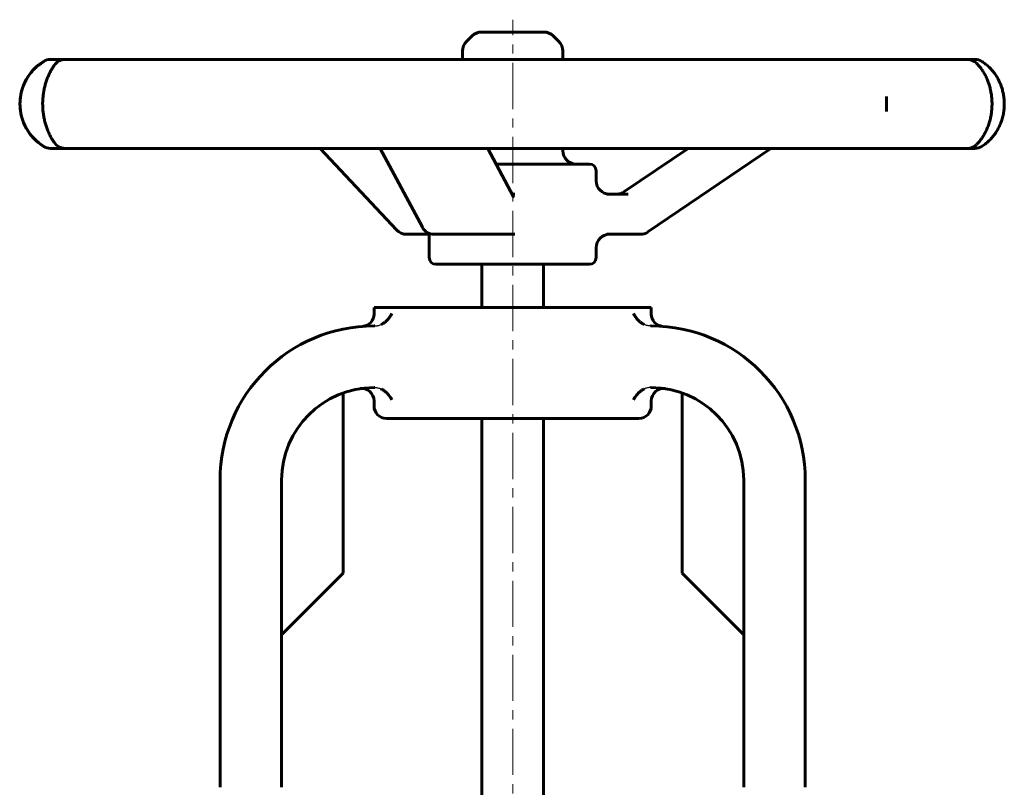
# Model space of a CAD drawing. Header units: millimetres. Extents: x -102 to 102, y -153 to 155.
# Tile 2 of 2: x -80 to 80, y 30 to 155. Entities that reach past the tile are written whole.
import ezdxf

# ---------------------------------------------------------------- set-up
doc = ezdxf.new("R2010")
doc.units = ezdxf.units.MM
for name, pattern in [('K5LT-1', [0]), ('K5LT_AXLED', [12, 7.5, -1.5, 1.5, -1.5]), ('K5LT_BASIC', [0])]:
    doc.linetypes.add(name, pattern=pattern)
doc.layers.add('Системный слой (1)', color=7, linetype='Continuous', true_color=0x6c6c6c)

# ---------------------------------------------------------------- blocks, each defined once
blk = doc.blocks.new('U0')
at = {"layer": 'Системный слой (1)', "color": 150, "linetype": 'K5LT_BASIC', "lineweight": 60, "true_color": 0x0080ff}
for p, q in [((-5, 153), (-5.06, 153)), ((5.06, 153), (-5, 153))]:
    blk.add_line(p, q, dxfattribs=at)
blk = doc.blocks.new('U1')
at = {"layer": 'Системный слой (1)', "color": 150, "linetype": 'K5LT_BASIC', "lineweight": 60, "true_color": 0x0080ff}
for p, q in [((-13.79, 120.19), (-13.71, 120.19)), ((-13.71, 120.19), (-13.63, 120.18)), ((-13.63, 120.18), (-13.55, 120.16))]:
    blk.add_line(p, q, dxfattribs=at)
blk = doc.blocks.new('U2')
at = {"layer": 'Системный слой (1)', "color": 150, "linetype": 'K5LT_BASIC', "lineweight": 60, "true_color": 0x0080ff}
for p, q in [((13.55, 128.86), (13.55, 130.51)), ((13.55, 116.41), (13.55, 118.02))]:
    blk.add_line(p, q, dxfattribs=at)
blk = doc.blocks.new('U3')
at = {"layer": 'Системный слой (1)', "color": 150, "linetype": 'K5LT_BASIC', "lineweight": 60, "true_color": 0x0080ff}
for p, q in [((8.13, 148.56), (8.13, 149.93)), ((8.13, 133.76), (8.13, 134.12))]:
    blk.add_line(p, q, dxfattribs=at)
blk = doc.blocks.new('U5')
at = {"layer": 'Системный слой (1)', "color": 150, "linetype": 'K5LT_BASIC', "lineweight": 60, "true_color": 0x0080ff}
for p, q in [((22.5, 107.26), (22.5, 108.33)), ((22.5, 92.33), (22.5, 93.18))]:
    blk.add_line(p, q, dxfattribs=at)
blk = doc.blocks.new('U7')
at = {"layer": 'Системный слой (1)', "color": 150, "linetype": 'K5LT_BASIC', "lineweight": 60, "true_color": 0x0080ff}
for p, q in [((-22.5, 107.26), (-22.5, 108.33)), ((-22.5, 92.33), (-22.5, 93.18))]:
    blk.add_line(p, q, dxfattribs=at)

msp = doc.modelspace()

# ---------------------------------------------------------------- linework, layer by layer
at = {"layer": 'Системный слой (1)', "color": 30, "linetype": 'K5LT_AXLED', "lineweight": 18, "true_color": 0xff8000}
msp.add_line((0, 20.5), (0, 155), dxfattribs=at)
at = {"layer": 'Системный слой (1)', "color": 150, "linetype": 'K5LT_BASIC', "lineweight": 60, "true_color": 0x0080ff}
for p, q in [((-6.6, 152.37), (-7.5, 151.47)), ((6.6, 152.37), (7.5, 151.47)), ((-8.13, 148.56), (-8.13, 149.93)), ((-74.87, 148.56), (-75.01, 148.56)), ((-72.61, 148.56), (-74.87, 148.56)), ((-64.19, 148.56), (-72.61, 148.56)), ((-55.55, 148.56), (-64.19, 148.56)), ((-38.8, 148.56), (-55.55, 148.56)), ((-25.76, 148.56), (-38.8, 148.56)), ((-4.52, 148.56), (-25.76, 148.56)), ((9.93, 148.56), (-4.52, 148.56)), ((30.79, 148.56), (9.93, 148.56)), ((43.35, 148.56), (30.79, 148.56)), ((59.05, 148.56), (43.35, 148.56)), ((66.83, 148.56), (59.05, 148.56)), ((73.78, 148.56), (66.83, 148.56)), ((75.01, 148.56), (73.78, 148.56)), ((-75.01, 134.12), (-74.87, 134.12)), ((-74.87, 134.12), (-72.61, 134.12)), ((-72.61, 134.12), (-64.19, 134.12)), ((-64.19, 134.12), (-55.55, 134.12)), ((-55.55, 134.12), (-38.8, 134.12)), ((-38.8, 134.12), (-25.76, 134.12)), ((-18.82, 120.88), (-31.26, 134.12)), ((-25.76, 134.12), (-4.52, 134.12)), ((-14.66, 121.34), (-21.49, 134.12)), ((-4.52, 134.12), (9.93, 134.12)), ((0.14, 126.28), (-4.05, 134.12)), ((9.93, 134.12), (30.79, 134.12)), ((18.07, 127.06), (28.48, 134.12)), ((21.94, 120.57), (41.92, 134.12)), ((30.79, 134.12), (43.35, 134.12)), ((43.35, 134.12), (59.05, 134.12)), ((59.05, 134.12), (66.83, 134.12)), ((66.83, 134.12), (73.78, 134.12)), ((73.78, 134.12), (75.01, 134.12)), ((12.47, 131.59), (-2.7, 131.59)), ((0.35, 126.7), (-0.08, 126.7)), ((18.77, 126.7), (15.3, 126.7)), ((-17.24, 120.19), (-13.79, 120.19)), ((-13.55, 116.41), (-13.55, 120.35)), ((-12.75, 120.19), (-1.61, 120.19)), ((-1.61, 120.19), (0.35, 120.19)), ((15.3, 120.19), (20.72, 120.19)), ((15.3, 120.19), (15.72, 120.19)), ((-12.47, 115.33), (12.47, 115.33)), ((-5, 108.33), (-5, 115.33)), ((5, 108.33), (5, 115.33)), ((-22.5, 108.33), (22.5, 108.33)), ((-22.37, 105.33), (-22.5, 105.33)), ((22.5, 105.33), (22.37, 105.33)), ((-27.5, 94.47), (-27.5, 65.25)), ((-22.37, 95.33), (-22.5, 95.33)), ((22.5, 95.33), (22.37, 95.33)), ((27.5, 94.47), (27.5, 65.25)), ((-20.5, 90.33), (20.5, 90.33)), ((-5, 22.5), (-5, 90.33)), ((5, 22.5), (5, 90.33)), ((-47.5, 80.33), (-47.5, 30.5)), ((-37.5, 80.33), (-37.5, 30.5)), ((37.5, 30.5), (37.5, 80.33)), ((47.5, 30.5), (47.5, 80.33)), ((-37.5, 55.25), (-27.5, 65.25)), ((27.5, 65.25), (37.5, 55.25))]:
    msp.add_line(p, q, dxfattribs=at)
for centre, radius, start, end in [((-5.06, 150.83), 2.17, 90, 135), ((5.06, 150.83), 2.17, 45, 90), ((-5.96, 149.93), 2.17, 135, 180), ((5.96, 149.93), 2.17, 0, 45), ((-71.84, 141.34), 8.13, 122.0906, 237.9094), ((-75.01, 146.39), 2.17, 90, 122.0906), ((-72.61, 146.39), 2.17, 90, 146.37), ((73.78, 146.39), 2.17, 47.0907, 90), ((75.01, 146.39), 2.17, 57.4319, 90), ((-75.01, 136.29), 2.17, 237.9094, 270), ((-72.61, 136.29), 2.17, 212.3023, 270), ((73.78, 136.29), 2.17, 270, 312.9093), ((75.01, 136.29), 2.17, 270, 302.5681), ((10.3, 133.76), 2.17, 180, 270), ((12.47, 130.51), 1.08, 0, 90), ((15.72, 128.86), 2.17, 180, 270), ((-17.24, 122.36), 2.17, 223.1983, 270), ((-12.75, 122.36), 2.17, 208.1337, 270), ((15.72, 118.02), 2.17, 90, 180), ((20.72, 122.36), 2.17, 270.0076, 304.1375), ((-12.47, 116.41), 1.08, 180, 270), ((12.47, 116.41), 1.08, 270, 0), ((-24.5, 107.26), 2, 274.248, 0), ((24.5, 107.26), 2, 180, 265.752), ((-22.5, 80.33), 25, 90, 180), ((22.5, 80.33), 25, 0, 90), ((-22.5, 80.33), 15, 90, 180), ((-24.5, 93.18), 2, 0, 98.8499), ((22.5, 80.33), 15, 0, 90), ((24.5, 93.18), 2, 81.1507, 180), ((-20.5, 92.33), 2, 180, 270), ((20.5, 92.33), 2, 270, 0)]:
    msp.add_arc(centre, radius, start, end, dxfattribs=at)
for centre, major_axis, ratio, start_param, end_param in [((-72.61, 146.39), (-1.79, 1.23), 0.950038, 0.001481, 0.030119), ((75.01, 146.39), (0, 2.17), 0.999928, 5.723099, 6.283185), ((73.78, 146.39), (1.57, 1.5), 0.934712, 0.000143, 0.053465), ((75.01, 146.39), (1.17, 1.82), 0.880042, 0.000357, 0.013402), ((-72.61, 136.29), (-1.79, -1.23), 0.950038, 6.252928, 6.281697), ((75.01, 136.29), (0, -2.17), 0.999928, 0, 0.560086), ((75.01, 136.29), (1.17, -1.82), 0.880042, 6.269783, 6.282825), ((-17.24, 122.36), (-1.58, -1.48), 0.645609, 6.283169, 6.283185), ((-12.75, 122.36), (1.91, 1.02), 0.775566, 3.14155, 3.141593), ((20.72, 122.36), (0, -2.17), 0.987688, 0, 0.000134), ((20.72, 122.36), (1.22, -1.79), 0.129957, 6.283122, 6.283185)]:
    msp.add_ellipse(centre, major_axis=major_axis, ratio=ratio, start_param=start_param, end_param=end_param, dxfattribs=at)
msp.add_open_spline([(-76.02, 148.23), (-76.47, 147.97), (-77.45, 147.3), (-78.94, 145.56), (-80.01, 142.91), (-80.02, 139.77), (-78.94, 137.13), (-77.45, 135.39), (-76.47, 134.71), (-76.02, 134.45)], degree=3, dxfattribs=at)
for points, knots in [([(-74.4, 135.06), (-74.4, 135.07), (-74.41, 135.07), (-74.5, 135.22), (-74.59, 135.34), (-74.78, 135.66), (-74.89, 135.84), (-75.09, 136.22), (-75.2, 136.42), (-75.34, 136.75), (-75.39, 136.86), (-75.52, 137.17), (-75.61, 137.39), (-75.76, 137.84), (-75.82, 138.06), (-75.95, 138.51), (-76, 138.74), (-76.1, 139.22), (-76.14, 139.47), (-76.21, 139.95), (-76.23, 140.18), (-76.27, 140.66), (-76.28, 140.91), (-76.29, 141.4), (-76.29, 141.66), (-76.26, 142.16), (-76.24, 142.41), (-76.19, 142.88), (-76.16, 143.11), (-76.08, 143.55), (-76.04, 143.77), (-75.94, 144.22), (-75.88, 144.44), (-75.74, 144.89), (-75.67, 145.1), (-75.52, 145.52), (-75.44, 145.71), (-75.27, 146.1), (-75.18, 146.29), (-74.99, 146.66), (-74.9, 146.83), (-74.71, 147.15), (-74.62, 147.29), (-74.5, 147.48), (-74.46, 147.53), (-74.42, 147.6), (-74.41, 147.6), (-74.41, 147.6), (-74.41, 147.61), (-74.4, 147.61), (-74.4, 147.62), (-74.4, 147.62)], [0, 0, 0, 0, 0.077499, 0.077499, 1.518693, 1.518693, 2.908624, 2.908624, 4.211354, 4.211354, 4.817303, 4.817303, 5.934131, 5.934131, 6.95773, 6.95773, 7.945964, 7.945964, 8.931181, 8.931181, 9.839025, 9.839025, 10.760568, 10.760568, 11.713816, 11.713816, 12.659437, 12.659437, 13.549193, 13.549193, 14.443104, 14.443104, 15.441393, 15.441393, 16.474109, 16.474109, 17.515812, 17.515812, 18.668491, 18.668491, 19.931694, 19.931694, 21.216233, 21.216233, 21.886489, 21.886489, 21.922612, 21.922612, 21.953706, 21.953706, 21.999618, 21.999618, 21.999618, 21.999618]), ([(75.35, 147.89), (75.49, 147.74), (75.65, 147.57), (75.94, 147.21), (76.07, 147.03), (76.32, 146.65), (76.46, 146.44), (76.7, 146), (76.81, 145.77), (77.02, 145.32), (77.11, 145.1), (77.28, 144.63), (77.36, 144.39), (77.5, 143.89), (77.56, 143.64), (77.65, 143.15), (77.69, 142.92), (77.75, 142.44), (77.77, 142.2), (77.8, 141.69), (77.81, 141.43), (77.8, 140.91), (77.79, 140.65), (77.74, 140.15), (77.71, 139.9), (77.64, 139.43), (77.59, 139.19), (77.48, 138.72), (77.41, 138.48), (77.26, 138.01), (77.18, 137.77), (77.01, 137.33), (76.91, 137.12), (76.71, 136.71), (76.61, 136.51), (76.38, 136.12), (76.26, 135.93), (76.01, 135.57), (75.88, 135.4), (75.62, 135.08), (75.48, 134.93), (75.36, 134.8), (75.35, 134.8), (75.35, 134.79)], [0, 0, 0, 0, 1.760755, 1.760755, 3.172424, 3.172424, 4.575988, 4.575988, 5.853996, 5.853996, 7.004058, 7.004058, 8.132469, 8.132469, 9.23834, 9.23834, 10.204406, 10.204406, 11.19003, 11.19003, 12.223269, 12.223269, 13.265413, 13.265413, 14.262771, 14.262771, 15.249111, 15.249111, 16.318038, 16.318038, 17.437549, 17.437549, 18.565569, 18.565569, 19.736105, 19.736105, 21.045444, 21.045444, 22.436431, 22.436431, 23.976826, 23.976826, 23.999594, 23.999594, 23.999594, 23.999594]), ([(76.18, 134.47), (76.4, 134.61), (76.63, 134.78), (77.07, 135.14), (77.28, 135.33), (77.68, 135.73), (77.86, 135.94), (78.21, 136.39), (78.37, 136.62), (78.67, 137.08), (78.8, 137.32), (79.04, 137.81), (79.15, 138.06), (79.35, 138.58), (79.43, 138.85), (79.58, 139.38), (79.64, 139.65), (79.72, 140.17), (79.75, 140.43), (79.79, 140.97), (79.8, 141.24), (79.79, 141.79), (79.77, 142.06), (79.71, 142.6), (79.67, 142.86), (79.56, 143.36), (79.5, 143.61), (79.35, 144.11), (79.26, 144.36), (79.05, 144.85), (78.93, 145.1), (78.69, 145.57), (78.55, 145.79), (78.27, 146.21), (78.12, 146.41), (77.81, 146.8), (77.65, 146.98), (77.29, 147.34), (77.1, 147.52), (76.72, 147.84), (76.53, 147.98), (76.28, 148.15), (76.23, 148.18), (76.18, 148.22)], [0, 0, 0, 0, 1.52012, 1.52012, 2.872031, 2.872031, 4.122835, 4.122835, 5.283852, 5.283852, 6.335853, 6.335853, 7.367259, 7.367259, 8.384249, 8.384249, 9.346155, 9.346155, 10.248777, 10.248777, 11.195347, 11.195347, 12.152146, 12.152146, 13.067207, 13.067207, 13.971917, 13.971917, 14.947964, 14.947964, 15.972597, 15.972597, 17.002377, 17.002377, 18.039768, 18.039768, 19.130965, 19.130965, 20.377505, 20.377505, 21.641249, 21.641249, 21.999646, 21.999646, 21.999646, 21.999646]), ([(60.67, 140.11), (60.67, 140.16), (60.67, 140.91), (60.67, 141.77), (60.67, 142.52), (60.67, 142.56)], [5.479946, 5.479946, 5.479946, 5.479946, 5.4932428, 5.6968553, 5.7095441, 5.7095441, 5.7095441, 5.7095441]), ([(60.67, 142.44), (60.67, 142.3), (60.67, 142.15), (60.67, 141.86), (60.67, 141.71), (60.67, 141.49), (60.67, 141.41), (60.67, 141.32), (60.67, 141.3), (60.67, 141.27), (60.67, 141.25), (60.67, 141.22), (60.67, 141.2), (60.67, 141.15), (60.67, 141.12), (60.67, 141.02), (60.67, 140.95), (60.67, 140.81), (60.67, 140.73), (60.67, 140.6), (60.67, 140.56), (60.67, 140.41), (60.67, 140.32), (60.67, 140.23)], [0, 0, 0, 0, 4.2, 4.2, 8.4, 8.4, 10.485745, 10.485745, 10.971989, 10.971989, 11.458232, 11.458232, 11.936633, 11.936633, 12.87775, 12.87775, 14.665874, 14.665874, 16.930394, 16.930394, 18.304862, 18.304862, 21, 21, 21, 21]), ([(0.16, 126.26), (0.16, 126.26), (0.16, 126.26), (0.15, 126.26), (0.15, 126.26), (0.15, 126.27), (0.15, 126.27), (0.15, 126.28), (0.14, 126.28), (0.14, 126.28)], [0, 0, 0, 0, 0.2, 0.2, 0.4, 0.4, 0.6, 0.6, 1, 1, 1, 1]), ([(18.07, 127.06), (18.07, 127.05), (18.06, 127.05), (18.06, 127.05), (18.06, 127.05), (18.05, 127.04), (18.04, 127.04), (18.03, 127.03), (18.02, 127.02), (17.99, 127.01), (17.97, 126.99), (17.92, 126.96), (17.88, 126.94), (17.77, 126.89), (17.7, 126.86), (17.55, 126.8), (17.47, 126.77), (17.31, 126.74), (17.23, 126.72), (17.07, 126.7), (16.99, 126.7), (16.91, 126.7), (16.9, 126.7), (16.9, 126.7), (16.9, 126.7), (16.9, 126.7)], [0, 0, 0, 0, 0.073013, 0.073013, 0.194702, 0.194702, 0.413742, 0.413742, 0.827483, 0.827483, 1.630629, 1.630629, 3.139556, 3.139556, 5.962684, 5.962684, 8.945625, 8.945625, 11.921336, 11.921336, 14.892643, 14.892643, 14.999395, 14.999395, 15, 15, 15, 15]), ([(-21.36, 105.55), (-21.26, 105.6), (-21.09, 105.69), (-20.8, 105.88), (-20.52, 106.11), (-20.27, 106.36), (-20.06, 106.61), (-19.83, 106.93), (-19.69, 107.18), (-19.62, 107.33)], [0, 0, 0, 0, 1.147307, 2.093729, 3.829456, 5.14258, 6.21051, 7.772422, 10, 10, 10, 10]), ([(21.36, 105.55), (21.26, 105.6), (21.09, 105.69), (20.8, 105.88), (20.52, 106.11), (20.27, 106.36), (20.06, 106.61), (19.83, 106.93), (19.69, 107.18), (19.62, 107.33)], [0, 0, 0, 0, 1.147307, 2.093729, 3.829456, 5.14258, 6.21051, 7.772422, 10, 10, 10, 10]), ([(-21.36, 95.11), (-21.26, 95.06), (-21.09, 94.97), (-20.8, 94.78), (-20.52, 94.55), (-20.27, 94.3), (-20.06, 94.05), (-19.83, 93.73), (-19.69, 93.48), (-19.62, 93.33)], [0, 0, 0, 0, 1.147307, 2.093729, 3.829456, 5.14258, 6.21051, 7.772422, 10, 10, 10, 10]), ([(21.36, 95.11), (21.26, 95.06), (21.09, 94.97), (20.8, 94.78), (20.52, 94.55), (20.27, 94.3), (20.06, 94.05), (19.83, 93.73), (19.69, 93.48), (19.62, 93.33)], [0, 0, 0, 0, 1.147307, 2.093729, 3.829456, 5.14258, 6.21051, 7.772422, 10, 10, 10, 10])]:
    msp.add_open_spline(points, degree=3, knots=knots, dxfattribs=at)
at = {"layer": 'Системный слой (1)', "color": 7, "linetype": 'K5LT-1'}
for points in [[(-22.37, 105.33), (-22.32, 105.33), (-22.24, 105.33), (-22.07, 105.35), (-21.87, 105.38), (-21.61, 105.45), (-21.45, 105.51), (-21.36, 105.55)], [(22.37, 105.33), (22.32, 105.33), (22.24, 105.33), (22.07, 105.35), (21.87, 105.38), (21.61, 105.45), (21.45, 105.51), (21.36, 105.55)], [(-22.37, 95.33), (-22.32, 95.33), (-22.24, 95.33), (-22.07, 95.32), (-21.87, 95.28), (-21.61, 95.22), (-21.45, 95.15), (-21.36, 95.11)], [(22.37, 95.33), (22.32, 95.33), (22.24, 95.33), (22.07, 95.32), (21.87, 95.28), (21.61, 95.22), (21.45, 95.15), (21.36, 95.11)]]:
    msp.add_open_spline(points, degree=3, knots=[0, 0, 0, 0, 0.532378, 1.064756, 2.12715, 3.184783, 4.397304, 4.397304, 4.397304, 4.397304], dxfattribs=at)

# ---------------------------------------------------------------- block references
at = {"layer": 'Системный слой (1)'}
for name in ['U0', 'U3', 'U2', 'U1', 'U7', 'U5']:
    msp.add_blockref(name, (0, 0), dxfattribs=at)

doc.saveas('drawing.dxf')
